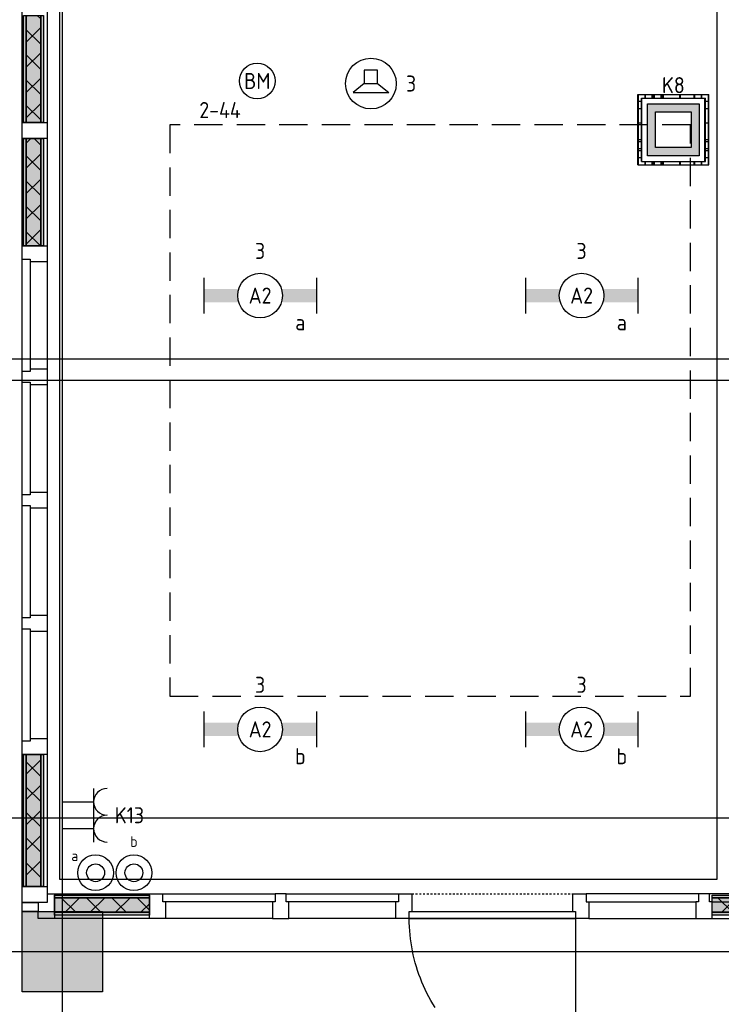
# Model space of a CAD drawing. Header units: millimetres. Extents: x -38031 to 110605, y -22066 to 88711.
# Tile 44 of 150: x 35371 to 39299, y 14005 to 19520. Entities that reach past the tile are written whole.
import ezdxf
from ezdxf.enums import TextEntityAlignment as Align

# ---------------------------------------------------------------- set-up
doc = ezdxf.new("R2010")
doc.units = ezdxf.units.MM
doc.header["$LTSCALE"] = 50
doc.set_wipeout_variables(frame=1)
for name, pattern in [('HIDDEN2', [4.7625, 3.175, -1.5875]), ('STYLE_01', [0.41664, 0.20828, -0.20836]), ('STYLE_06', [1.04164, 0.625, -0.20828, 0.06943, -0.13893])]:
    doc.linetypes.add(name, pattern=pattern)
for name, color, linetype in [('AL$1A---_ALGEMEEN', 8, 'Continuous'), ('AM$1A---_ARCERING', 8, 'Continuous'), ('Bouwkundig', 8, 'Continuous'), ('EB6511--_ATTRIB', 2, 'Continuous'), ('EL6131--_KG', 3, 'Continuous'), ('EL6222--', 3, 'Continuous'), ('EL6311--', 3, 'Continuous'), ('EL6421--', 3, 'Continuous'), ('EL6511--', 3, 'Continuous'), ('LICHT_TEXT018', 1, 'Continuous'), ('stramien', 1, 'Continuous'), ('versterkte strook', 7, 'Continuous'), ('Vloerdoos', 3, 'Continuous'), ('Vloerdoos (1e)', 51, 'Continuous'), ('Vloerdoos OUD', 51, 'Continuous')]:
    doc.layers.add(name, color=color, linetype=linetype)
doc.styles.add('BURO-018', font='iso.shx', dxfattribs={"height": 90})
doc.styles.add('NORATT', font='isocp.shx')
pattern_1 = [(135, (0, 0), (70.7107, 70.7107), []), (45, (299.34, -299.34), (70.7107, -70.7107), [])]

# ---------------------------------------------------------------- blocks, each defined once
blk = doc.blocks.new('111410')
at = {"color": 0, "linetype": 'Continuous'}
for radius in [2, 1]:
    blk.add_circle((0, 3), radius, dxfattribs=at)
at = {"color": 0, "linetype": 'Continuous', "style": 'BURO-018'}
for tag, p in [('E_SLET1', (0, 7)), ('E_GROEP', (0, 0)), ('E_GKAST', (0, 0))]:
    blk.add_attdef(tag, text='', height=1.8, dxfattribs=at).set_placement(p, align=Align.MIDDLE)
at = {"color": 0, "linetype": 'Continuous', "style": 'BURO-018', "flags": 1}
for tag in ['E_MATCODE', 'E_SGROEP']:
    blk.add_attdef(tag, text='', height=1.8, dxfattribs=at).set_placement((0, 0), align=Align.MIDDLE)
blk = doc.blocks.new('VLOERDOOS')
at = {"layer": 'Vloerdoos'}
for p, q in [((0, 395), (395, 395)), ((0, 395), (0, 0)), ((40, 375), (40, 395)), ((80, 375), (80, 395)), ((90, 375), (90, 395)), ((130, 375), (130, 395)), ((140, 375), (140, 395)), ((235, 375), (235, 395)), ((315, 375), (315, 395)), ((355, 375), (355, 395)), ((395, 395), (395, 0)), ((0, 355), (20, 355)), ((20, 375), (20, 20)), ((20, 375), (375, 375)), ((375, 375), (375, 20)), ((375, 355), (395, 355)), ((0, 315), (20, 315)), ((0, 305), (20, 305)), ((375, 315), (395, 315)), ((375, 305), (395, 305)), ((0, 265), (20, 265)), ((0, 255), (20, 255)), ((375, 265), (395, 265)), ((375, 255), (395, 255)), ((0, 160), (20, 160)), ((375, 160), (395, 160)), ((0, 80), (20, 80)), ((375, 80), (395, 80)), ((0, 40), (20, 40)), ((0, 0), (395, 0)), ((20, 20), (375, 20)), ((40, 0), (40, 20)), ((80, 0), (80, 20)), ((90, 0), (90, 20)), ((130, 0), (130, 20)), ((140, 0), (140, 20)), ((235, 0), (235, 20)), ((315, 0), (315, 20)), ((355, 0), (355, 20)), ((375, 40), (395, 40))]:
    blk.add_line(p, q, dxfattribs=at)
blk = doc.blocks.new('1115B6630')
at = {"color": 0}
for p, q in [((-6.3, 2), (-6.3, -2)), ((6.3, 2), (6.3, -2))]:
    blk.add_line(p, q, dxfattribs=at)
at = {"color": 0, "linetype": 'Continuous'}
blk.add_circle((0, 0), 2.5, dxfattribs=at)
at = {"color": 0}
for points in [[(-2.5, 0.75), (-6.3, 0.75), (-2.5, -0.75), (-6.3, -0.75)], [(2.5, 0.75), (6.3, 0.75), (2.5, -0.75), (6.3, -0.75)]]:
    blk.add_solid(points, dxfattribs=at)
at = {"color": 0, "linetype": 'Continuous', "style": 'BURO-018'}
for tag, p in [('E_GKAST', (0, 8)), ('E_GROEP', (0, 5)), ('E_SGROEP', (4.5, 5)), ('E_ARMCODE', (0, 0)), ('E_SLET', (4.5, -3))]:
    blk.add_attdef(tag, text='', height=1.8, dxfattribs=at).set_placement(p, align=Align.MIDDLE)
blk = doc.blocks.new('E00123')
at = {"color": 0, "linetype": 'Continuous'}
blk.add_circle((0, 0), 2, dxfattribs=at)
at = {"color": 0, "linetype": 'Continuous', "style": 'BURO-018'}
for tag, p in [('E_TEXT1', (0, 4.5)), ('E_TEXT2', (0, 0))]:
    blk.add_attdef(tag, text='', height=1.8, dxfattribs=at).set_placement(p, align=Align.MIDDLE)
at = {"color": 0, "linetype": 'Continuous', "style": 'BURO-018', "flags": 1}
blk.add_attdef('E_MATCODE', (0, 0), '', height=1.8, dxfattribs=at)
blk = doc.blocks.new('E00414')
at = {"color": 0, "linetype": 'Continuous'}
for p, q in [((-2.9, -2.9), (-2.9, 2.9)), ((-2.9, 2.9), (2.9, 2.9)), ((2.9, 2.9), (2.9, -2.9)), ((-2, 2), (2, 2)), ((-2, -2), (-2, 2)), ((2, 2), (2, -2)), ((2, -2), (-2, -2)), ((2.9, -2.9), (-2.9, -2.9))]:
    blk.add_line(p, q, dxfattribs=at)
at = {"color": 0}
for points in [[(-2.9, 2.9), (2.9, 2.9), (-2, 2), (2, 2)], [(-2, -2), (-2.9, -2.9), (-2, 2), (-2.9, 2.9)], [(2, 2), (2.9, 2.9), (2, -2), (2.9, -2.9)], [(2, -2), (2.9, -2.9), (-2, -2), (-2.9, -2.9)]]:
    blk.add_solid(points, dxfattribs=at)
at = {"color": 0, "linetype": 'Continuous', "style": 'BURO-018'}
for tag, p in [('E_GKAST', (0, 8)), ('E_GROEP', (0, 5)), ('E_SGROEP', (4.5, 5))]:
    blk.add_attdef(tag, text='', height=1.8, dxfattribs=at).set_placement(p, align=Align.MIDDLE)
at = {"color": 0, "linetype": 'Continuous', "style": 'BURO-018', "flags": 1}
for tag, p in [('E_VERMCODE', (13, 5)), ('E_MATCODE', (0, 0))]:
    blk.add_attdef(tag, text='', height=1.8, dxfattribs=at).set_placement(p, align=Align.MIDDLE)
blk = doc.blocks.new('E00126')
at = {"color": 0, "linetype": 'Continuous'}
for p, q in [((-3, 4.5), (3, 4.5)), ((-1.5, 1), (-1.5, 4.5)), ((1.5, 1), (1.5, 4.5))]:
    blk.add_line(p, q, dxfattribs=at)
for centre in [(-1.5, 6), (1.5, 6)]:
    blk.add_arc(centre, 1.5, 180, 0, dxfattribs=at)
at = {"color": 0, "linetype": 'Continuous', "style": 'BURO-018'}
for tag, p in [('E_GKAST', (0, 11.5)), ('E_GROEP', (0, 8.5)), ('E_SGROEP', (4.5, 8.5))]:
    blk.add_attdef(tag, text='', height=1.8, dxfattribs=at).set_placement(p, align=Align.MIDDLE)
at = {"color": 0, "linetype": 'Continuous', "style": 'BURO-018', "flags": 1}
for tag, p in [('E_VERMCODE', (13, 8.5)), ('E_MATCODE', (0, 0))]:
    blk.add_attdef(tag, text='', height=1.8, dxfattribs=at).set_placement(p, align=Align.MIDDLE)
blk = doc.blocks.new('32x 90x139')
at = {"color": 0}
blk.add_wipeout([(0, 45), (-94, 45), (-94, 30), (-139, 30), (-139, -30), (-94, -30), (-94, -45), (0, -45)], dxfattribs=at).dxf.layer = 'AL$1A---_ALGEMEEN'
at = {"layer": 'AL$1A---_ALGEMEEN', "color": 0}
blk.add_lwpolyline([(0, 45), (-94, 45), (-94, 30), (-139, 30), (-139, -30), (-94, -30), (-94, -45), (0, -45)], close=True, dxfattribs=at)
blk = doc.blocks.new('Group-18')
at = {"layer": 'AM$1A---_ARCERING', "linetype": 'Continuous', "lineweight": 0}
for points in [[(3856.02, -8), (4375.02, -8), (4375.02, -23), (3856.02, -23)], [(3856.02, -23), (4375.02, -23), (4375.02, -104), (3856.02, -104)], [(3856.02, -104), (4375.02, -104), (4375.02, -119), (3856.02, -119)]]:
    blk.add_hatch(color=256, dxfattribs=at).paths.add_polyline_path(points)
at = {"layer": 'AM$1A---_ARCERING', "linetype": 'Continuous', "lineweight": 5}
h = blk.add_hatch(dxfattribs=at)
h.set_pattern_fill('ISOLATIE', color=256, style=0, pattern_type=2)
h.set_pattern_definition(pattern_1)
h.paths.add_polyline_path([(3856.02, -23), (4375.02, -23), (4375.02, -104), (3856.02, -104)])
at = {"layer": 'AL$1A---_ALGEMEEN', "color": 0}
for points in [[(3856.02, -8), (4375.02, -8), (4375.02, -23), (3856.02, -23)], [(3856.02, -23), (4375.02, -23), (4375.02, -104), (3856.02, -104)], [(3856.02, -104), (4375.02, -104), (4375.02, -119), (3856.02, -119)]]:
    blk.add_lwpolyline(points, close=True, dxfattribs=at)
blk = doc.blocks.new('Group-21')
at = {"layer": 'AM$1A---_ARCERING', "linetype": 'Continuous', "lineweight": 0}
for points in [[(174.02, -8), (706.02, -8), (706.02, -23), (174.02, -23)], [(174.02, -23), (706.02, -23), (706.02, -104), (174.02, -104)], [(174.02, -104), (706.02, -104), (706.02, -119), (174.02, -119)]]:
    blk.add_hatch(color=256, dxfattribs=at).paths.add_polyline_path(points)
at = {"layer": 'AM$1A---_ARCERING', "linetype": 'Continuous', "lineweight": 5}
h = blk.add_hatch(dxfattribs=at)
h.set_pattern_fill('ISOLATIE', color=256, style=0, pattern_type=2)
h.set_pattern_definition(pattern_1)
h.paths.add_polyline_path([(174.02, -23), (706.02, -23), (706.02, -104), (174.02, -104)])
at = {"layer": 'AL$1A---_ALGEMEEN', "color": 0}
for points in [[(174.02, -8), (706.02, -8), (706.02, -23), (174.02, -23)], [(174.02, -23), (706.02, -23), (706.02, -104), (174.02, -104)], [(174.02, -104), (706.02, -104), (706.02, -119), (174.02, -119)]]:
    blk.add_lwpolyline(points, close=True, dxfattribs=at)
blk = doc.blocks.new('32x_hout-mk 823-p')
at = {"layer": 'AL$1A---_ALGEMEEN', "color": 0}
for points in [[(84, 0), (2086, 0), (2086, -139), (84, -139)], [(5755, 0), (3166, 0), (3166, -139), (5755, -139)]]:
    blk.add_lwpolyline(points, close=True, dxfattribs=at)
at = {"color": 0}
for points in [[(84, 0), (174, 0), (174, -139), (84, -139)], [(706, 0), (796, 0), (796, -139), (706, -139)], [(2086, 0), (2176, 0), (2176, -139), (2086, -139)], [(3076, 0), (3166, 0), (3166, -139), (3076, -139)]]:
    blk.add_wipeout(points, dxfattribs=at).dxf.layer = 'AL$1A---_ALGEMEEN'
at = {"layer": 'AL$1A---_ALGEMEEN', "color": 0, "linetype": 'STYLE_01'}
blk.add_line((2176, 0), (3076, 0), dxfattribs=at)
at = {"layer": 'AL$1A---_ALGEMEEN', "color": 0}
for points in [[(84, 0), (174, 0), (174, -139), (84, -139)], [(706, 0), (796, 0), (796, -139), (706, -139)], [(2086, 0), (2176, 0), (2176, -139), (2086, -139)], [(3076, 0), (3166, 0), (3166, -139), (3076, -139)]]:
    blk.add_lwpolyline(points, close=True, dxfattribs=at)
blk.add_lwpolyline([(2305.3, -636.5), (2293.3, -617.1), (2281.8, -597.4), (2270.8, -577.4), (2260.3, -557.1), (2250.3, -536.6), (2240.8, -515.9), (2231.8, -494.9), (2223.3, -473.7), (2215.4, -452.3), (2208, -430.7), (2201.1, -409), (2194.7, -387), (2188.9, -365), (2183.6, -342.8), (2178.9, -320.4), (2174.7, -298), (2171.1, -275.5), (2168, -252.8), (2165.5, -230.2), (2163.5, -207.4), (2162.1, -184.6), (2161.3, -161.8), (2161, -139), (3091, -139), (3091, -1069)], dxfattribs=at)
blk.add_blockref('Group-21', (0, 0), dxfattribs=at)
at = {"color": 0}
for points in [[(781, 0), (2101, 0), (2101, -45), (781, -45)], [(5770, 0), (3151, 0), (3151, -45), (5770, -45)], [(2161, -99), (3091, -99), (3091, -139), (2161, -139)]]:
    blk.add_wipeout(points, dxfattribs=at).dxf.layer = 'AL$1A---_ALGEMEEN'
at = {"layer": 'AL$1A---_ALGEMEEN', "color": 0}
for points in [[(781, 0), (2101, 0), (2101, -45), (781, -45)], [(5770, 0), (3151, 0), (3151, -45), (5770, -45)], [(2161, -99), (3091, -99), (3091, -139), (2161, -139)]]:
    blk.add_lwpolyline(points, close=True, dxfattribs=at)
at = {"layer": 'AL$1A---_ALGEMEEN', "color": 0, "rotation": 270}
for p in [(1441, -139), (3811, -139)]:
    blk.add_blockref('32x 90x139', p, dxfattribs=at)
at = {"layer": 'AL$1A---_ALGEMEEN', "color": 0}
blk.add_blockref('Group-18', (0, 0), dxfattribs=at)
blk = doc.blocks.new('Group-59')
at = {"layer": 'AM$1A---_ARCERING', "linetype": 'Continuous', "lineweight": 0}
for points in [[(8, 878.5), (23, 878.5), (23, 140), (8, 140)], [(23, 878.5), (104, 878.5), (104, 140), (23, 140)], [(104, 878.5), (119, 878.5), (119, 140), (104, 140)]]:
    blk.add_hatch(color=256, dxfattribs=at).paths.add_polyline_path(points)
at = {"layer": 'AM$1A---_ARCERING', "linetype": 'Continuous', "lineweight": 5}
h = blk.add_hatch(dxfattribs=at)
h.set_pattern_fill('ISOLATIE', color=256, style=0, pattern_type=2)
h.set_pattern_definition(pattern_1)
h.paths.add_polyline_path([(23, 878.5), (104, 878.5), (104, 140), (23, 140)])
at = {"layer": 'AL$1A---_ALGEMEEN', "color": 0}
for points in [[(8, 878.5), (23, 878.5), (23, 140), (8, 140)], [(23, 878.5), (104, 878.5), (104, 140), (23, 140)], [(104, 878.5), (119, 878.5), (119, 140), (104, 140)]]:
    blk.add_lwpolyline(points, close=True, dxfattribs=at)
blk = doc.blocks.new('Group-60')
at = {"layer": 'AM$1A---_ARCERING', "linetype": 'Continuous', "lineweight": 0}
for points in [[(8, 4328.5), (23, 4328.5), (23, 3728.5), (8, 3728.5)], [(23, 4328.5), (104, 4328.5), (104, 3728.5), (23, 3728.5)], [(104, 4328.5), (119, 4328.5), (119, 3728.5), (104, 3728.5)]]:
    blk.add_hatch(color=256, dxfattribs=at).paths.add_polyline_path(points)
at = {"layer": 'AM$1A---_ARCERING', "linetype": 'Continuous', "lineweight": 5}
h = blk.add_hatch(dxfattribs=at)
h.set_pattern_fill('ISOLATIE', color=256, style=0, pattern_type=2)
h.set_pattern_definition(pattern_1)
h.paths.add_polyline_path([(23, 4328.5), (104, 4328.5), (104, 3728.5), (23, 3728.5)])
at = {"layer": 'AL$1A---_ALGEMEEN', "color": 0}
for points in [[(8, 4328.5), (23, 4328.5), (23, 3728.5), (8, 3728.5)], [(23, 4328.5), (104, 4328.5), (104, 3728.5), (23, 3728.5)], [(104, 4328.5), (119, 4328.5), (119, 3728.5), (104, 3728.5)]]:
    blk.add_lwpolyline(points, close=True, dxfattribs=at)
blk = doc.blocks.new('Group-61')
at = {"layer": 'AM$1A---_ARCERING', "linetype": 'Continuous', "lineweight": 0}
for points in [[(8, 5018.5), (23, 5018.5), (23, 4418.5), (8, 4418.5)], [(23, 5018.5), (104, 5018.5), (104, 4418.5), (23, 4418.5)], [(104, 5018.5), (119, 5018.5), (119, 4418.5), (104, 4418.5)]]:
    blk.add_hatch(color=256, dxfattribs=at).paths.add_polyline_path(points)
at = {"layer": 'AM$1A---_ARCERING', "linetype": 'Continuous', "lineweight": 5}
h = blk.add_hatch(dxfattribs=at)
h.set_pattern_fill('ISOLATIE', color=256, style=0, pattern_type=2)
h.set_pattern_definition(pattern_1)
h.paths.add_polyline_path([(23, 5018.5), (104, 5018.5), (104, 4418.5), (23, 4418.5)])
at = {"layer": 'AL$1A---_ALGEMEEN', "color": 0}
for points in [[(8, 5018.5), (23, 5018.5), (23, 4418.5), (8, 4418.5)], [(23, 5018.5), (104, 5018.5), (104, 4418.5), (23, 4418.5)], [(104, 5018.5), (119, 5018.5), (119, 4418.5), (104, 4418.5)]]:
    blk.add_lwpolyline(points, close=True, dxfattribs=at)
blk = doc.blocks.new('32x_hout-mk 822-p')
at = {"layer": 'AL$1A---_ALGEMEEN', "color": 0}
blk.add_lwpolyline([(0, 8691), (139, 8691), (139, 50), (0, 50)], close=True, dxfattribs=at)
for name in ['Group-61', 'Group-60', 'Group-59']:
    blk.add_blockref(name, (0, 0), dxfattribs=at)
at = {"color": 0}
for points in [[(0, 4418.5), (139, 4418.5), (139, 4328.5), (0, 4328.5)], [(0, 3728.5), (139, 3728.5), (139, 3638.5), (0, 3638.5)], [(0, 3038.5), (139, 3038.5), (139, 2948.5), (0, 2948.5)], [(0, 2348.5), (139, 2348.5), (139, 2258.5), (0, 2258.5)], [(0, 1658.5), (139, 1658.5), (139, 1568.5), (0, 1568.5)], [(0, 968.5), (139, 968.5), (139, 878.5), (0, 878.5)], [(0, 140), (139, 140), (139, 50), (0, 50)]]:
    blk.add_wipeout(points, dxfattribs=at).dxf.layer = 'AL$1A---_ALGEMEEN'
at = {"layer": 'AL$1A---_ALGEMEEN', "color": 0}
for points in [[(0, 4418.5), (139, 4418.5), (139, 4328.5), (0, 4328.5)], [(0, 3728.5), (139, 3728.5), (139, 3638.5), (0, 3638.5)], [(0, 3038.5), (139, 3038.5), (139, 2948.5), (0, 2948.5)], [(0, 2348.5), (139, 2348.5), (139, 2258.5), (0, 2258.5)], [(0, 1658.5), (139, 1658.5), (139, 1568.5), (0, 1568.5)], [(0, 968.5), (139, 968.5), (139, 878.5), (0, 878.5)], [(0, 140), (139, 140), (139, 50), (0, 50)]]:
    blk.add_lwpolyline(points, close=True, dxfattribs=at)
at = {"color": 0}
for points in [[(0, 3653.5), (45, 3653.5), (45, 3023.5), (0, 3023.5)], [(0, 2963.5), (45, 2963.5), (45, 2333.5), (0, 2333.5)], [(0, 2273.5), (45, 2273.5), (45, 1643.5), (0, 1643.5)], [(0, 1583.5), (45, 1583.5), (45, 953.5), (0, 953.5)]]:
    blk.add_wipeout(points, dxfattribs=at).dxf.layer = 'AL$1A---_ALGEMEEN'
at = {"layer": 'AL$1A---_ALGEMEEN', "color": 0}
for points in [[(0, 3653.5), (45, 3653.5), (45, 3023.5), (0, 3023.5)], [(0, 2963.5), (45, 2963.5), (45, 2333.5), (0, 2333.5)], [(0, 2273.5), (45, 2273.5), (45, 1643.5), (0, 1643.5)], [(0, 1583.5), (45, 1583.5), (45, 953.5), (0, 953.5)]]:
    blk.add_lwpolyline(points, close=True, dxfattribs=at)
blk = doc.blocks.new('kolom 450')
at = {"layer": 'AM$1A---_ARCERING', "linetype": 'Continuous', "lineweight": 0}
blk.add_hatch(color=256, dxfattribs=at).paths.add_polyline_path([(-225, 225), (225, 225), (225, -225), (-225, -225)])
at = {"layer": 'AL$1A---_ALGEMEEN', "color": 0}
blk.add_lwpolyline([(-225, 225), (225, 225), (225, -225), (-225, -225)], close=True, dxfattribs=at)
blk = doc.blocks.new('200254 W 210e 19-03-2008')
at = {"layer": 'AL$1A---_ALGEMEEN'}
blk.add_lwpolyline([(19746.65, 3465.84), (19820.23, 3465.84), (19820.23, 3310.04), (19746.65, 3310.04)], close=True, dxfattribs=at)
at = {"layer": 'AL$1A---_ALGEMEEN', "xscale": 0.02, "yscale": 0.02, "zscale": 0.02}
blk.add_blockref('32x_hout-mk 823-p', (19742.57, 3308.43), dxfattribs=at)
at = {"layer": 'stramien', "linetype": 'STYLE_06', "ltscale": 50}
for p, q in [((19746.95, 2737.41), (19746.95, 3963.01)), ((18943.33, 3301.95), (21069.22, 3301.95))]:
    blk.add_line(p, q, dxfattribs=at)
at = {"layer": 'AL$1A---_ALGEMEEN', "xscale": 0.02, "yscale": 0.02, "zscale": 0.02}
blk.add_blockref('32x_hout-mk 822-p', (19742.45, 3306.45), dxfattribs=at)
blk.add_wipeout([(19742.45, 3307.45), (19744.25, 3307.45), (19744.25, 3306.45), (19742.45, 3306.45)]).dxf.layer = 'AL$1A---_ALGEMEEN'
at = {"layer": 'AL$1A---_ALGEMEEN'}
blk.add_lwpolyline([(19742.45, 3307.45), (19744.25, 3307.45), (19744.25, 3306.45), (19742.45, 3306.45)], close=True, dxfattribs=at)
at = {"layer": 'AL$1A---_ALGEMEEN', "xscale": 0.02, "yscale": 0.02, "zscale": 0.02}
blk.add_blockref('kolom 450', (19746.95, 3301.95), dxfattribs=at)
blk = doc.blocks.new('E-GK-GTC-783C')
at = {"color": 0, "linetype": 'Continuous'}
for p, q in [((-0.5, 60), (0.5, 60)), ((-0.5, -60), (0.5, -60))]:
    blk.add_line(p, q, dxfattribs=at)
blk = doc.blocks.new('VLOERDOOS (1e)')
at = {"layer": 'Vloerdoos OUD'}
for p, q in [((0, 395), (395, 395)), ((0, 395), (0, 0)), ((40, 375), (40, 395)), ((80, 375), (80, 395)), ((90, 375), (90, 395)), ((130, 375), (130, 395)), ((140, 375), (140, 395)), ((235, 375), (235, 395)), ((315, 375), (315, 395)), ((355, 375), (355, 395)), ((395, 395), (395, 0)), ((0, 355), (20, 355)), ((20, 375), (20, 20)), ((20, 375), (375, 375)), ((375, 375), (375, 20)), ((375, 355), (395, 355)), ((0, 315), (20, 315)), ((0, 305), (20, 305)), ((375, 315), (395, 315)), ((375, 305), (395, 305)), ((0, 265), (20, 265)), ((0, 255), (20, 255)), ((375, 265), (395, 265)), ((375, 255), (395, 255)), ((0, 160), (20, 160)), ((375, 160), (395, 160)), ((0, 80), (20, 80)), ((375, 80), (395, 80)), ((0, 40), (20, 40)), ((0, 0), (395, 0)), ((20, 20), (375, 20)), ((40, 0), (40, 20)), ((80, 0), (80, 20)), ((90, 0), (90, 20)), ((130, 0), (130, 20)), ((140, 0), (140, 20)), ((235, 0), (235, 20)), ((315, 0), (315, 20)), ((355, 0), (355, 20)), ((375, 40), (395, 40))]:
    blk.add_line(p, q, dxfattribs=at)
blk = doc.blocks.new('E00497')
at = {"color": 0}
for p, q in [((0, 0.75), (1, 2)), ((1, -2), (1, 2)), ((0, 0.75), (-1.5, 0.75)), ((0, -0.75), (0, 0.75)), ((-1.5, -0.75), (0, -0.75)), ((0, -0.75), (1, -2))]:
    blk.add_line(p, q, dxfattribs=at)
blk.add_line((-1.5, 0.75), (-1.5, -0.75))
blk.add_circle((0, 0), 2.84, dxfattribs=at)
at = {"color": 0, "linetype": 'Continuous', "style": 'BURO-018'}
blk.add_attdef('E_TEXT1', text='', height=1.8, dxfattribs=at).set_placement((0, 4.5), align=Align.MIDDLE)
at = {"color": 0, "linetype": 'Continuous', "style": 'BURO-018', "flags": 1}
blk.add_attdef('E_MATCODE', text='', height=1.8, dxfattribs=at).set_placement((0, 0), align=Align.MIDDLE)

msp = doc.modelspace()

# ---------------------------------------------------------------- block references
at = {"layer": 'Bouwkundig', "xscale": 50, "yscale": 50, "zscale": 50}
msp.add_blockref('200254 W 210e 19-03-2008', (-951737.5, -150797.3), dxfattribs=at)

# ---------------------------------------------------------------- next in the draw order: linework, layer by layer
at = {"layer": 'LICHT_TEXT018', "linetype": 'HIDDEN2'}
msp.add_lwpolyline([(36211.6, 15730), (39126.3, 15730), (39126.3, 18930.8), (36211.6, 18930.8)], close=True, dxfattribs=at)
at = {"layer": 'versterkte strook'}
msp.add_line((9526.6, 15050), (104346.1, 15050), dxfattribs=at)

# ---------------------------------------------------------------- next in the draw order: block references
at = {"layer": 'EL6131--_KG', "xscale": 11358.4345600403, "rotation": 180}
msp.add_blockref('E-GK-GTC-783C', (37467.9, 17558.2), dxfattribs=at)
at = {"layer": 'EL6222--'}
ref = msp.add_blockref('E00414', (39030.6, 18903), dxfattribs=dict(at, xscale=50, yscale=50, zscale=50))
ref.add_attrib('E_GROEP', 'K8', dxfattribs={"layer": '0', "color": 1, "linetype": 'Continuous', "height": 90, "style": 'BURO-018'}).set_placement((39030.6, 19153), align=Align.MIDDLE)
ref = msp.add_blockref('E00126', (35560, 15063.9), dxfattribs=dict(at, xscale=50, yscale=50, zscale=50, rotation=270))
ref.add_attrib('E_GROEP', 'K13', dxfattribs={"layer": '0', "color": 1, "linetype": 'Continuous', "height": 90, "style": 'BURO-018'}).set_placement((35985.4, 15063.9), align=Align.MIDDLE)
at = {"layer": 'EL6311--'}
ref = msp.add_blockref('1115B6630', (36716.9, 17974.5), dxfattribs=dict(at, xscale=50, yscale=50, zscale=50))
ref.add_attrib('E_ARMCODE', 'A2', dxfattribs={"layer": '0', "color": 1, "linetype": 'Continuous', "height": 90, "style": 'BURO-018'}).set_placement((36716.9, 17974.5), align=Align.MIDDLE)
ref.add_attrib('E_SLET', 'a', dxfattribs={"layer": '0', "color": 1, "linetype": 'Continuous', "height": 90, "style": 'BURO-018'}).set_placement((36941.9, 17824.5), align=Align.MIDDLE)
ref.add_attrib('E_GROEP', '3', dxfattribs={"layer": '0', "color": 1, "linetype": 'Continuous', "height": 90, "style": 'BURO-018'}).set_placement((36716.9, 18224.5), align=Align.MIDDLE)
ref = msp.add_blockref('1115B6630', (38516.9, 17974.5), dxfattribs=dict(at, xscale=50, yscale=50, zscale=50))
ref.add_attrib('E_ARMCODE', 'A2', dxfattribs={"layer": '0', "color": 1, "linetype": 'Continuous', "height": 90, "style": 'BURO-018'}).set_placement((38516.9, 17974.5), align=Align.MIDDLE)
ref.add_attrib('E_SLET', 'a', dxfattribs={"layer": '0', "color": 1, "linetype": 'Continuous', "height": 90, "style": 'BURO-018'}).set_placement((38741.9, 17824.5), align=Align.MIDDLE)
ref.add_attrib('E_GROEP', '3', dxfattribs={"layer": '0', "color": 1, "linetype": 'Continuous', "height": 90, "style": 'BURO-018'}).set_placement((38516.9, 18224.5), align=Align.MIDDLE)
ref = msp.add_blockref('1115B6630', (36716.9, 15544.6), dxfattribs=dict(at, xscale=50, yscale=50, zscale=50))
ref.add_attrib('E_ARMCODE', 'A2', dxfattribs={"layer": '0', "color": 1, "linetype": 'Continuous', "height": 90, "style": 'BURO-018'}).set_placement((36716.9, 15544.6), align=Align.MIDDLE)
ref.add_attrib('E_SLET', 'b', dxfattribs={"layer": '0', "color": 1, "linetype": 'Continuous', "height": 90, "style": 'BURO-018'}).set_placement((36941.9, 15394.6), align=Align.MIDDLE)
ref.add_attrib('E_GROEP', '3', dxfattribs={"layer": '0', "color": 1, "linetype": 'Continuous', "height": 90, "style": 'BURO-018'}).set_placement((36716.9, 15794.6), align=Align.MIDDLE)
ref = msp.add_blockref('1115B6630', (38516.9, 15544.6), dxfattribs=dict(at, xscale=50, yscale=50, zscale=50))
ref.add_attrib('E_ARMCODE', 'A2', dxfattribs={"layer": '0', "color": 1, "linetype": 'Continuous', "height": 90, "style": 'BURO-018'}).set_placement((38516.9, 15544.6), align=Align.MIDDLE)
ref.add_attrib('E_SLET', 'b', dxfattribs={"layer": '0', "color": 1, "linetype": 'Continuous', "height": 90, "style": 'BURO-018'}).set_placement((38741.9, 15394.6), align=Align.MIDDLE)
ref.add_attrib('E_GROEP', '3', dxfattribs={"layer": '0', "color": 1, "linetype": 'Continuous', "height": 90, "style": 'BURO-018'}).set_placement((38516.9, 15794.6), align=Align.MIDDLE)
ref = msp.add_blockref('111410', (36010.4, 14591.7), dxfattribs=dict(at, xscale=50, yscale=50, zscale=50))
ref.add_attrib('E_SLET1', 'b', dxfattribs={"layer": '0', "color": 1, "linetype": 'Continuous', "height": 60, "style": 'BURO-018'}).set_placement((36010.4, 14916.7), align=Align.MIDDLE)
ref = msp.add_blockref('111410', (35795.9, 14591.7), dxfattribs=dict(at, xscale=50, yscale=50, zscale=50))
ref.add_attrib('E_SLET1', 'a', dxfattribs={"layer": '0', "color": 1, "linetype": 'Continuous', "height": 60, "style": 'BURO-018'}).set_placement((35679.3, 14837), align=Align.MIDDLE)
at = {"layer": 'EL6421--', "linetype": 'HIDDEN2'}
ref = msp.add_blockref('E00497', (37337.4, 19161.9), dxfattribs=dict(at, xscale=50, yscale=50, zscale=50, rotation=270))
ref.add_attrib('E_TEXT1', '3', dxfattribs={"layer": '0', "color": 1, "linetype": 'Continuous', "height": 90, "style": 'BURO-018'}).set_placement((37562.4, 19161.9), align=Align.MIDDLE)
at = {"layer": 'EL6511--'}
ref = msp.add_blockref('E00123', (36701, 19176.3), dxfattribs=dict(at, xscale=50, yscale=50, zscale=50))
ref.add_attrib('E_TEXT2', 'BM', dxfattribs={"layer": 'EB6511--_ATTRIB', "color": 1, "linetype": 'Continuous', "height": 90, "style": 'NORATT'}).set_placement((36701, 19176.3), align=Align.MIDDLE)
ref.add_attrib('E_TEXT1', '2-44', dxfattribs={"layer": 'EB6511--_ATTRIB', "color": 1, "linetype": 'Continuous', "height": 90, "style": 'NORATT'}).set_placement((36492.6, 19013.9), align=Align.MIDDLE)
at = {"layer": 'Vloerdoos', "rotation": 90}
msp.add_blockref('VLOERDOOS', (39227.5, 18705.9), dxfattribs=at)
at = {"layer": 'Vloerdoos (1e)', "rotation": 90}
msp.add_blockref('VLOERDOOS (1e)', (39229.9, 18705.9), dxfattribs=at)

doc.saveas('drawing.dxf')
